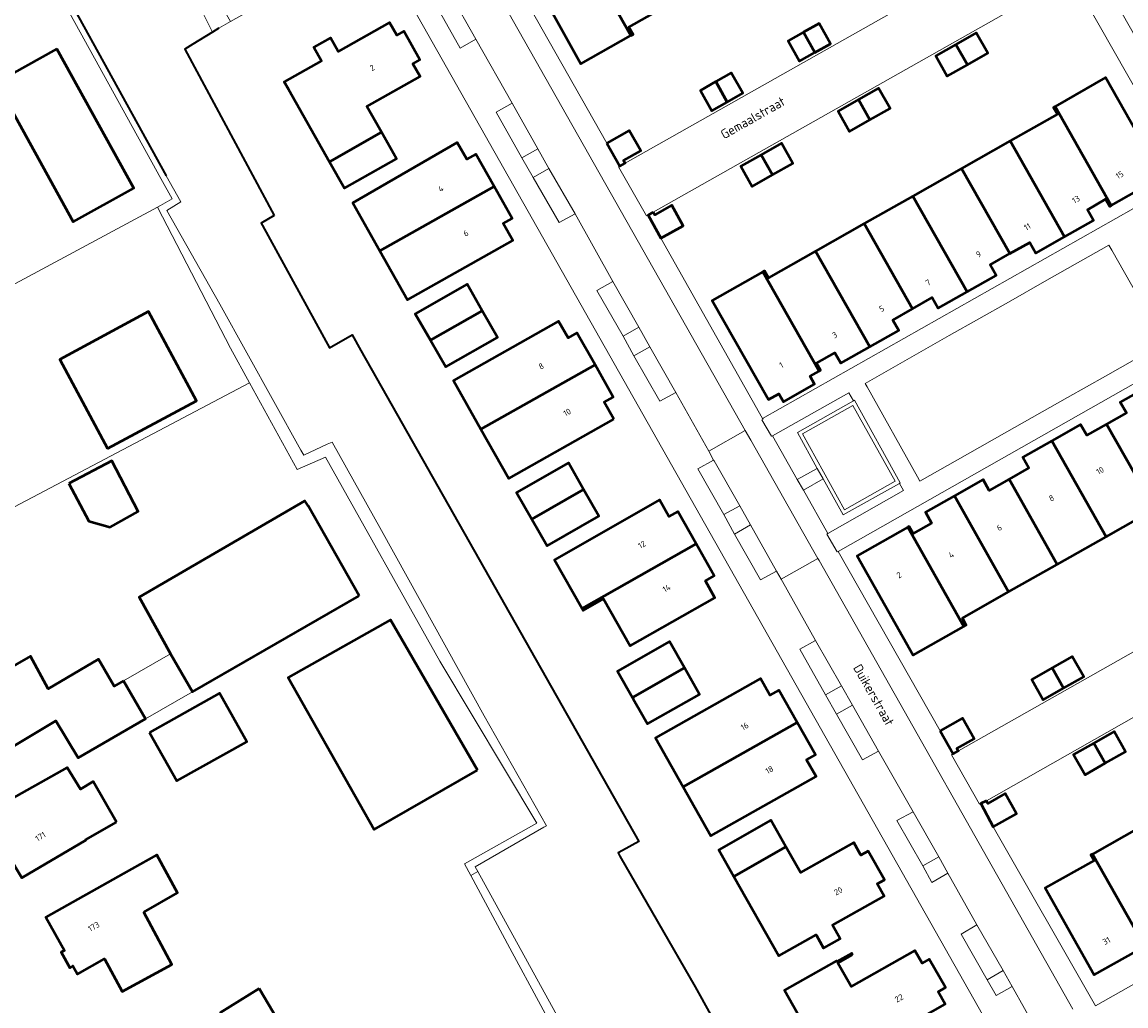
# Model space of a CAD drawing. Header units: metres. Extents: x 113441 to 115918, y 474822 to 477887.
# Tile 85 of 145: x 114544 to 114663, y 476244 to 476349. Entities that reach past the tile are written whole.
import ezdxf
from ezdxf.enums import TextEntityAlignment as Align

# ---------------------------------------------------------------- set-up
doc = ezdxf.new("R2010")
doc.units = ezdxf.units.M
for name, color, linetype, lineweight in [('B-WE-GK-BESCHOEIING-G', 252, 'GK-BESCHOEIING', 35), ('B-WE-GR-GROENVOORZIENING-GV', 252, 'Continuous', 18), ('B-WE-OG-BEBOUWING-GV', 7, 'Continuous', 50), ('B-WE-OG-BEBOUWING-T18', 7, 'Continuous', 50), ('B-WE-OG-BEBOUWING_OVERBOUWING-GV', 7, 'Continuous', 50), ('B-WE-OG-TERREIN_ERF-GV', 252, 'Continuous', 18), ('B-WE-OG-TOPOGRAFIE-T18', 7, 'Continuous', 18), ('B-WE-OG-WATER-GV', 252, 'Continuous', 18), ('B-WE-OG-WATER_SLOOT-GV', 252, 'Continuous', 18), ('B-WE-VH-VERHARDING_OPEN-GV', 252, 'Continuous', 18)]:
    doc.layers.add(name, color=color, linetype=linetype, lineweight=lineweight)
doc.styles.add('NLCS-ISO-ANNOTATIEF-T18', font='NLCS-ISO.ttf', dxfattribs={"height": 1.8})
doc.linetypes.add('GK-BESCHOEIING', pattern='A,30,-5,[1,NLCS.SHX,S=1,R=0,X=0,Y=0],-5', length=40)

msp = doc.modelspace()

# ---------------------------------------------------------------- linework, layer by layer
at = {"layer": 'B-WE-GK-BESCHOEIING-G', "ltscale": 0.5, "flags": 128}
for points in [[(114545.081, 476365.329), (114546.127, 476363.451), (114543.635, 476362.065), (114559.73, 476332.797)], [(114565.36, 476348.616), (114564.684, 476348.201)], [(114564.684, 476348.201), (114562.572, 476346.902)], [(114562.572, 476346.902), (114561.718, 476346.377), (114571.29, 476328.543)], [(114571.29, 476328.543), (114569.897, 476327.73), (114570.044, 476327.462)], [(114570.044, 476327.462), (114577.231, 476314.358), (114579.658, 476315.745), (114580.595, 476314.089)], [(114580.595, 476314.089), (114610.388, 476261.446), (114608.647, 476260.501)], [(114608.647, 476260.501), (114608.154, 476260.233), (114608.355, 476259.884)], [(114608.355, 476259.884), (114616.413, 476245.896), (114631.763, 476218.225), (114634.856, 476212.649), (114631.064, 476210.463)]]:
    msp.add_lwpolyline(points, dxfattribs=at)
at = {"layer": 'B-WE-GR-GROENVOORZIENING-GV'}
for points in [[(114562.259, 476356.966), (114563.21, 476355.21), (114563.448, 476354.14), (114562.762, 476353.293), (114562.31, 476353.005), (114564.684, 476348.201), (114565.36, 476348.616), (114566.61, 476349.32), (114565.337, 476351.585), (114563.783, 476354.349), (114563.618, 476355.244), (114563.052, 476356.168)], [(114599.565, 476335.7), (114597.853, 476334.726), (114599.051, 476332.633), (114600.729, 476333.596)], [(114660.386, 476311.33), (114666.692, 476314.904), (114666.496, 476315.249), (114661.068, 476324.837), (114660.762, 476325.378), (114654.108, 476321.602), (114649.982, 476319.26), (114643.652, 476315.668), (114639.645, 476313.393), (114634.64, 476310.553), (114634.843, 476310.19), (114640.232, 476300.522), (114640.492, 476300.056), (114645.618, 476302.961), (114649.827, 476305.346), (114656.339, 476309.037)], [(114610.388, 476316.576), (114608.705, 476315.625), (114609.859, 476313.509), (114611.576, 476314.46)], [(114627.37, 476305.301), (114633.399, 476308.688), (114632.894, 476309.538), (114624.703, 476304.932), (114627.355, 476300.244), (114629.502, 476301.435)], [(114630.126, 476300.307), (114628.017, 476299.107), (114630.632, 476294.457), (114638.747, 476299.064), (114638.311, 476299.84), (114632.272, 476296.452)], [(114621.207, 476297.419), (114619.487, 476296.491), (114620.644, 476294.4), (114622.347, 476295.387)], [(114632.092, 476278.14), (114630.402, 476277.188), (114631.562, 476275.095), (114633.276, 476276.08)], [(114642.527, 476259.799), (114640.815, 476258.841), (114641.78, 476257.062), (114643.499, 476258.057)], [(114649.426, 476247.616), (114647.704, 476246.642), (114648.667, 476244.934), (114650.383, 476245.912)]]:
    msp.add_lwpolyline(points, close=True, dxfattribs=at)
at = {"layer": 'B-WE-OG-BEBOUWING-GV'}
for points in [[(114609.405, 476359.075), (114604.895, 476356.544), (114604.462, 476357.334), (114604.236, 476357.204), (114609.544, 476347.824), (114609.764, 476347.948), (114609.317, 476348.738), (114613.814, 476351.282)], [(114604.236, 476357.204), (114598.994, 476354.173), (114604.184, 476344.805), (114609.544, 476347.824)], [(114577.235, 476334.308), (114582.806, 476337.458), (114581.241, 476340.226), (114586.935, 476343.444), (114586.162, 476344.811), (114586.928, 476345.244), (114585.201, 476348.3), (114584.435, 476347.867), (114583.665, 476349.228), (114578.153, 476346.114), (114577.327, 476347.576), (114575.542, 476346.568), (114576.369, 476345.105), (114572.39, 476342.856), (114572.833, 476342.075)], [(114628.04, 476348.199), (114629.257, 476346.015), (114630.924, 476346.956), (114629.695, 476349.134)], [(114628.04, 476348.199), (114626.385, 476347.265), (114627.614, 476345.088), (114629.257, 476346.015)], [(114644.373, 476346.882), (114645.604, 476344.706), (114647.78, 476345.937), (114646.549, 476348.113)], [(114548.02, 476346.389), (114541.506, 476342.785), (114549.762, 476327.853), (114556.28, 476331.457)], [(114644.373, 476346.882), (114642.197, 476345.651), (114643.428, 476343.475), (114645.604, 476344.706)], [(114618.636, 476342.889), (114619.853, 476340.705), (114621.52, 476341.646), (114620.291, 476343.823)], [(114618.636, 476342.889), (114616.982, 476341.955), (114618.211, 476339.778), (114619.853, 476340.705)], [(114654.999, 476340.227), (114661.014, 476329.609), (114666.441, 476332.68), (114660.407, 476343.327)], [(114633.909, 476340.961), (114635.141, 476338.785), (114637.316, 476340.016), (114636.085, 476342.192)], [(114633.909, 476340.961), (114631.734, 476339.73), (114632.965, 476337.554), (114635.141, 476338.785)], [(114654.999, 476340.227), (114654.831, 476340.131), (114655.242, 476339.407), (114650.189, 476336.544), (114656.011, 476326.269), (114659.101, 476328.014), (114658.448, 476329.167), (114660.412, 476330.28), (114660.846, 476329.514), (114661.014, 476329.609)], [(114582.806, 476337.458), (114577.235, 476334.308), (114578.844, 476331.461), (114584.416, 476334.611)], [(114606.968, 476336.294), (114608.351, 476333.839), (114608.906, 476334.156), (114608.747, 476334.434), (114610.598, 476335.479), (114609.34, 476337.639)], [(114594.869, 476331.667), (114592.923, 476335.11), (114591.965, 476334.569), (114590.925, 476336.369), (114579.728, 476329.904), (114582.645, 476324.749)], [(114623.488, 476335.064), (114624.719, 476332.888), (114626.895, 476334.119), (114625.663, 476336.295)], [(114650.189, 476336.544), (114644.976, 476333.59), (114650.147, 476324.463), (114652.273, 476325.668), (114652.921, 476324.524), (114656.011, 476326.269)], [(114623.488, 476335.064), (114621.312, 476333.833), (114622.543, 476331.657), (114624.719, 476332.888)], [(114644.976, 476333.59), (114639.756, 476330.633), (114645.573, 476320.365), (114648.668, 476322.118), (114648.022, 476323.259), (114650.147, 476324.463)], [(114594.869, 476331.667), (114582.645, 476324.749), (114585.608, 476319.515), (114596.874, 476325.875), (114595.86, 476327.681), (114596.814, 476328.225)], [(114611.933, 476328.893), (114611.367, 476328.587), (114612.735, 476326.123), (114615.131, 476327.453), (114613.913, 476329.646), (114612.085, 476328.612)], [(114639.756, 476330.633), (114634.535, 476327.675), (114639.715, 476318.533), (114641.832, 476319.751), (114642.478, 476318.612), (114645.573, 476320.365)], [(114634.535, 476327.675), (114629.323, 476324.722), (114635.136, 476314.461), (114638.232, 476316.208), (114637.603, 476317.317), (114639.715, 476318.533)], [(114629.323, 476324.722), (114624.268, 476321.858), (114623.85, 476322.598), (114623.683, 476322.504), (114629.708, 476311.87), (114629.854, 476311.952), (114629.423, 476312.719), (114631.402, 476313.84), (114632.041, 476312.714), (114635.136, 476314.461)], [(114623.683, 476322.504), (114618.26, 476319.437), (114624.269, 476308.813), (114625.386, 476309.441), (114625.876, 476308.57), (114629.221, 476310.457), (114628.734, 476311.323), (114629.708, 476311.87)], [(114593.602, 476318.327), (114591.978, 476321.17), (114586.429, 476318.021), (114588.057, 476315.17)], [(114553.45, 476303.59), (114562.99, 476308.67), (114557.83, 476318.24), (114548.34, 476313.1)], [(114593.602, 476318.327), (114588.057, 476315.17), (114589.686, 476312.32), (114595.226, 476315.484)], [(114605.698, 476312.524), (114603.753, 476315.97), (114602.795, 476315.43), (114601.772, 476317.232), (114590.512, 476310.872), (114593.462, 476305.634)], [(114607.709, 476306.735), (114606.685, 476308.537), (114607.643, 476309.077), (114605.698, 476312.524), (114593.462, 476305.634), (114596.438, 476300.349)], [(114665.065, 476310.295), (114661.979, 476308.551), (114662.632, 476307.397), (114660.508, 476306.195), (114665.671, 476297.068), (114670.881, 476300.015)], [(114660.508, 476306.195), (114658.382, 476304.992), (114657.73, 476306.143), (114654.634, 476304.392), (114660.449, 476294.113), (114665.671, 476297.068)], [(114654.634, 476304.392), (114651.538, 476302.641), (114652.19, 476301.487), (114650.064, 476300.284), (114655.227, 476291.159), (114660.449, 476294.113)], [(114604.469, 476299.174), (114602.837, 476302.031), (114597.289, 476298.86), (114598.921, 476296.003)], [(114650.064, 476300.284), (114647.943, 476299.084), (114647.292, 476300.235), (114644.196, 476298.485), (114650.01, 476288.207), (114655.227, 476291.159)], [(114604.469, 476299.174), (114598.921, 476296.003), (114600.553, 476293.146), (114606.101, 476296.316)], [(114580.4, 476287.79), (114574.946, 476297.421), (114574.58, 476297.98), (114556.83, 476287.63), (114560.18, 476281.58), (114562.541, 476277.487)], [(114616.515, 476293.374), (114614.561, 476296.816), (114613.611, 476296.276), (114612.584, 476298.074), (114601.338, 476291.648), (114604.297, 476286.437)], [(114644.196, 476298.485), (114641.1, 476296.735), (114641.753, 476295.58), (114639.779, 476294.463), (114639.356, 476295.212), (114639.203, 476295.125), (114645.213, 476284.503), (114645.456, 476284.64), (114645.053, 476285.403), (114650.01, 476288.207)], [(114639.203, 476295.125), (114633.772, 476292.063), (114639.782, 476281.432), (114645.213, 476284.503)], [(114616.515, 476293.374), (114604.297, 476286.437), (114604.424, 476286.213), (114606.606, 476287.453), (114609.46, 476282.426), (114618.539, 476287.581), (114617.512, 476289.39), (114618.469, 476289.933)], [(114593.079, 476269.109), (114583.78, 476285.226), (114572.815, 476279.028), (114582.026, 476262.733)], [(114615.27, 476280.056), (114613.653, 476282.893), (114608.094, 476279.722), (114609.711, 476276.885)], [(114555.174, 476278.672), (114554.164, 476278.085), (114552.47, 476280.99), (114547.1, 476277.8), (114545.203, 476281.316), (114534.213, 476275.04), (114538.572, 476267.705), (114543.153, 476270.522), (114542.722, 476271.264), (114547.911, 476274.39), (114550.309, 476270.43), (114557.527, 476274.594)], [(114654.662, 476280.06), (114655.893, 476277.884), (114658.069, 476279.115), (114656.838, 476281.291)], [(114615.27, 476280.056), (114609.711, 476276.885), (114609.79, 476276.747), (114610.757, 476275.051), (114611.328, 476274.049), (114616.888, 476277.219)], [(114654.662, 476280.06), (114652.486, 476278.828), (114653.717, 476276.652), (114655.893, 476277.884)], [(114627.354, 476274.217), (114625.394, 476277.674), (114624.439, 476277.131), (114623.419, 476278.933), (114612.154, 476272.559), (114615.131, 476267.3)], [(114557.951, 476273.141), (114560.887, 476267.959), (114568.391, 476272.138), (114565.435, 476277.351)], [(114627.354, 476274.217), (114615.131, 476267.3), (114618.098, 476262.056), (114629.371, 476268.414), (114628.355, 476270.222), (114629.313, 476270.76)], [(114642.665, 476273.325), (114644.066, 476270.841), (114644.635, 476271.157), (114644.479, 476271.437), (114646.32, 476272.47), (114645.073, 476274.682)], [(114659.142, 476272.011), (114660.373, 476269.835), (114662.549, 476271.066), (114661.318, 476273.242)], [(114659.142, 476272.011), (114656.966, 476270.78), (114658.198, 476268.604), (114660.373, 476269.835)], [(114554.411, 476263.541), (114551.919, 476267.9), (114550.534, 476267.051), (114549.105, 476269.382), (114541.89, 476265.333), (114543.257, 476262.968), (114541.577, 476261.997), (114544.261, 476257.563), (114551.127, 476261.594), (114551.098, 476261.636)], [(114647.639, 476265.831), (114647.044, 476265.532), (114648.35, 476263.04), (114650.841, 476264.426), (114649.637, 476266.59), (114647.783, 476265.545)], [(114626.154, 476260.882), (114624.543, 476263.728), (114618.945, 476260.559), (114620.556, 476257.713)], [(114664.212, 476263.065), (114658.989, 476260.111), (114664.599, 476250.192), (114664.759, 476250.282), (114664.344, 476251.024), (114666.318, 476252.142), (114666.943, 476251.039), (114670.028, 476252.781)], [(114626.154, 476260.882), (114620.556, 476257.713), (114625.403, 476249.216), (114629.372, 476251.462), (114630.185, 476250.025), (114631.969, 476251.035), (114631.156, 476252.471), (114636.666, 476255.588), (114635.931, 476256.927), (114636.696, 476257.361), (114634.957, 476260.422), (114634.183, 476259.982), (114633.407, 476261.347), (114627.72, 476258.115)], [(114557.326, 476253.88), (114560.95, 476255.96), (114558.724, 476260.032), (114555.161, 476258.025), (114546.83, 476253.332), (114548.82, 476249.777), (114548.471, 476249.581), (114549.399, 476247.923), (114549.747, 476248.119), (114550.236, 476247.246), (114553.138, 476248.88), (114555.01, 476245.387), (114560.326, 476248.283)], [(114658.989, 476260.111), (114658.839, 476260.026), (114659.173, 476259.434), (114653.918, 476256.476), (114659.166, 476247.154), (114664.599, 476250.192)], [(114633.293, 476249.305), (114633.194, 476249.479), (114631.619, 476248.588), (114631.565, 476248.683), (114625.995, 476245.532), (114630.831, 476236.985), (114634.608, 476239.144), (114635.046, 476238.369), (114638.109, 476240.103), (114637.671, 476240.877), (114643.224, 476244.019), (114642.47, 476245.352), (114643.248, 476245.794), (114641.509, 476248.854), (114640.735, 476248.417), (114639.968, 476249.773), (114633.136, 476245.907), (114631.718, 476248.414)], [(114569.683, 476245.715), (114565.554, 476243.134), (114565.668, 476242.947), (114562.866, 476241.207), (114562.716, 476241.445), (114555.493, 476237.269), (114558, 476232.846), (114566.016, 476237.343), (114567.435, 476235.014), (114573.721, 476238.874)]]:
    msp.add_lwpolyline(points, close=True, dxfattribs=at)
at = {"layer": 'B-WE-OG-BEBOUWING_OVERBOUWING-GV'}
msp.add_lwpolyline([(114549.315, 476299.84), (114551.439, 476295.802), (114553.723, 476295.138), (114556.746, 476296.806), (114553.908, 476302.262)], close=True, dxfattribs=at)
at = {"layer": 'B-WE-OG-TERREIN_ERF-GV'}
for points in [[(114684.301, 476376.732), (114684.708, 476376.955), (114685.532, 476377.406), (114681.002, 476384.128), (114672.568, 476398.543), (114672.272, 476399.049), (114671.762, 476398.669), (114595.955, 476355.724), (114606.968, 476336.294), (114609.34, 476337.639), (114610.598, 476335.479), (114608.747, 476334.434), (114608.906, 476334.156)], [(114582.077, 476358.038), (114566.61, 476349.32), (114565.36, 476348.616), (114564.684, 476348.201), (114562.572, 476346.902), (114561.718, 476346.377), (114571.29, 476328.543), (114569.897, 476327.73), (114570.044, 476327.462), (114577.231, 476314.358), (114579.658, 476315.745), (114580.595, 476314.089), (114610.388, 476261.446), (114608.647, 476260.501), (114608.154, 476260.233), (114608.355, 476259.884), (114616.413, 476245.896), (114631.763, 476218.225), (114633.877, 476219.393), (114639.443, 476222.552), (114639.379, 476222.666), (114653.966, 476230.99)], [(114658.109, 476351.799), (114655.729, 476350.437), (114654.483, 476352.613), (114656.308, 476353.636), (114656.151, 476353.914), (114611.933, 476328.893), (114612.085, 476328.612), (114613.913, 476329.646), (114615.131, 476327.453), (114612.735, 476326.123), (114623.654, 476306.803), (114669.082, 476332.51)], [(114577.235, 476334.308), (114572.833, 476342.075), (114572.39, 476342.856), (114576.369, 476345.105), (114575.542, 476346.568), (114577.327, 476347.576), (114578.153, 476346.114), (114583.665, 476349.228), (114584.435, 476347.867), (114585.201, 476348.3), (114586.928, 476345.244), (114586.162, 476344.811), (114586.935, 476343.444), (114581.241, 476340.226), (114582.806, 476337.458), (114584.416, 476334.611), (114578.844, 476331.461)], [(114630.924, 476346.956), (114629.257, 476346.015), (114627.614, 476345.088), (114626.385, 476347.265), (114628.04, 476348.199), (114629.695, 476349.134)], [(114642.197, 476345.651), (114644.373, 476346.882), (114646.549, 476348.113), (114647.78, 476345.937), (114645.604, 476344.706), (114643.428, 476343.475)], [(114548.02, 476346.389), (114556.28, 476331.457), (114549.762, 476327.853), (114541.506, 476342.785)], [(114621.52, 476341.646), (114619.853, 476340.705), (114618.211, 476339.778), (114616.982, 476341.955), (114618.636, 476342.889), (114620.291, 476343.823)], [(114644.976, 476333.59), (114650.189, 476336.544), (114655.242, 476339.407), (114654.831, 476340.131), (114654.999, 476340.227), (114660.407, 476343.327), (114666.441, 476332.68), (114661.014, 476329.609), (114660.846, 476329.514), (114660.412, 476330.28), (114658.448, 476329.167), (114659.101, 476328.014), (114656.011, 476326.269), (114652.921, 476324.524), (114652.273, 476325.668), (114650.147, 476324.463), (114648.022, 476323.259), (114648.668, 476322.118), (114645.573, 476320.365), (114642.478, 476318.612), (114641.832, 476319.751), (114639.715, 476318.533), (114637.603, 476317.317), (114638.232, 476316.208), (114635.136, 476314.461), (114632.041, 476312.714), (114631.402, 476313.84), (114629.423, 476312.719), (114629.854, 476311.952), (114629.708, 476311.87), (114628.734, 476311.323), (114629.221, 476310.457), (114625.876, 476308.57), (114625.386, 476309.441), (114624.269, 476308.813), (114618.26, 476319.437), (114623.683, 476322.504), (114623.85, 476322.598), (114624.268, 476321.858), (114629.323, 476324.722), (114634.535, 476327.675), (114639.756, 476330.633)], [(114632.965, 476337.554), (114631.734, 476339.73), (114633.909, 476340.961), (114636.085, 476342.192), (114637.316, 476340.016), (114635.141, 476338.785)], [(114594.869, 476331.667), (114596.814, 476328.225), (114595.86, 476327.681), (114596.874, 476325.875), (114585.608, 476319.515), (114582.645, 476324.749), (114579.728, 476329.904), (114590.925, 476336.369), (114591.965, 476334.569), (114592.923, 476335.11)], [(114626.895, 476334.119), (114624.719, 476332.888), (114622.543, 476331.657), (114621.312, 476333.833), (114623.488, 476335.064), (114625.663, 476336.295)], [(114593.602, 476318.327), (114595.226, 476315.484), (114589.686, 476312.32), (114588.057, 476315.17), (114586.429, 476318.021), (114591.978, 476321.17)], [(114553.45, 476303.59), (114548.34, 476313.1), (114557.83, 476318.24), (114562.99, 476308.67)], [(114688.887, 476296.232), (114688.72, 476296.505), (114686.897, 476295.464), (114685.666, 476297.618), (114688.052, 476298.98), (114677.15, 476318.304), (114631.747, 476292.547), (114642.665, 476273.325), (114645.073, 476274.682), (114646.32, 476272.47), (114644.479, 476271.437), (114644.635, 476271.157)], [(114605.698, 476312.524), (114607.643, 476309.077), (114606.685, 476308.537), (114607.709, 476306.735), (114596.438, 476300.349), (114593.462, 476305.634), (114590.512, 476310.872), (114601.772, 476317.232), (114602.795, 476315.43), (114603.753, 476315.97)], [(114725.986, 476310.068), (114725.315, 476309.709), (114723.98, 476308.994), (114723.012, 476308.476), (114724.345, 476306.095), (114721.938, 476304.739), (114720.694, 476306.946), (114722.526, 476307.979), (114722.382, 476308.264), (114647.639, 476265.831), (114647.783, 476265.545), (114649.637, 476266.59), (114650.841, 476264.426), (114648.35, 476263.04), (114659.31, 476243.854), (114736.18, 476287.362), (114736.419, 476287.498), (114736.612, 476287.155), (114737.54, 476287.685), (114738.34, 476288.143)], [(114598.921, 476296.003), (114597.289, 476298.86), (114602.837, 476302.031), (114604.469, 476299.174), (114606.101, 476296.316), (114600.553, 476293.146)], [(114557.527, 476274.594), (114550.309, 476270.43), (114547.911, 476274.39), (114542.722, 476271.264), (114543.153, 476270.522), (114538.572, 476267.705), (114534.213, 476275.04), (114545.203, 476281.316), (114547.1, 476277.8), (114552.47, 476280.99), (114554.164, 476278.085), (114555.174, 476278.672), (114560.18, 476281.58), (114556.83, 476287.63), (114574.58, 476297.98), (114574.946, 476297.421), (114580.4, 476287.79), (114562.541, 476277.487)], [(114604.297, 476286.437), (114601.338, 476291.648), (114612.584, 476298.074), (114613.611, 476296.276), (114614.561, 476296.816), (114616.515, 476293.374), (114618.469, 476289.933), (114617.512, 476289.39), (114618.539, 476287.581), (114609.46, 476282.426), (114606.606, 476287.453), (114604.424, 476286.213)], [(114572.815, 476279.028), (114583.78, 476285.226), (114593.079, 476269.109), (114582.026, 476262.733)], [(114615.27, 476280.056), (114616.888, 476277.219), (114611.328, 476274.049), (114610.757, 476275.051), (114609.79, 476276.747), (114609.711, 476276.885), (114608.094, 476279.722), (114613.653, 476282.893)], [(114560.18, 476281.58), (114555.174, 476278.672), (114557.527, 476274.594), (114562.541, 476277.487)], [(114654.662, 476280.06), (114656.838, 476281.291), (114658.069, 476279.115), (114655.893, 476277.884), (114653.717, 476276.652), (114652.486, 476278.828)], [(114627.354, 476274.217), (114629.313, 476270.76), (114628.355, 476270.222), (114629.371, 476268.414), (114618.098, 476262.056), (114615.131, 476267.3), (114612.154, 476272.559), (114623.419, 476278.933), (114624.439, 476277.131), (114625.394, 476277.674)], [(114560.887, 476267.959), (114557.951, 476273.141), (114565.435, 476277.351), (114568.391, 476272.138)], [(114662.549, 476271.066), (114660.373, 476269.835), (114658.198, 476268.604), (114656.966, 476270.78), (114659.142, 476272.011), (114661.318, 476273.242)], [(114550.534, 476267.051), (114551.919, 476267.9), (114554.411, 476263.541), (114551.098, 476261.636), (114551.127, 476261.594), (114544.261, 476257.563), (114541.577, 476261.997), (114543.257, 476262.968), (114541.89, 476265.333), (114549.105, 476269.382)], [(114620.556, 476257.713), (114618.945, 476260.559), (114624.543, 476263.728), (114626.154, 476260.882), (114627.72, 476258.115), (114633.407, 476261.347), (114634.183, 476259.982), (114634.957, 476260.422), (114636.696, 476257.361), (114635.931, 476256.927), (114636.666, 476255.588), (114631.156, 476252.471), (114631.969, 476251.035), (114630.185, 476250.025), (114629.372, 476251.462), (114625.403, 476249.216)], [(114555.161, 476258.025), (114558.724, 476260.032), (114560.95, 476255.96), (114557.326, 476253.88), (114560.326, 476248.283), (114555.01, 476245.387), (114553.138, 476248.88), (114550.236, 476247.246), (114549.747, 476248.119), (114549.399, 476247.923), (114548.471, 476249.581), (114548.82, 476249.777), (114546.83, 476253.332)], [(114633.293, 476249.305), (114631.718, 476248.414), (114633.136, 476245.907), (114639.968, 476249.773), (114640.735, 476248.417), (114641.509, 476248.854), (114643.248, 476245.794), (114642.47, 476245.352), (114643.224, 476244.019), (114637.671, 476240.877), (114638.109, 476240.103), (114635.046, 476238.369), (114634.608, 476239.144), (114630.831, 476236.985), (114625.995, 476245.532), (114631.565, 476248.683), (114631.619, 476248.588), (114633.194, 476249.479)], [(114569.683, 476245.715), (114573.721, 476238.874), (114567.435, 476235.014), (114566.016, 476237.343), (114558, 476232.846), (114555.493, 476237.269), (114562.716, 476241.445), (114562.866, 476241.207), (114565.668, 476242.947), (114565.554, 476243.134)]]:
    msp.add_lwpolyline(points, close=True, dxfattribs=at)
for points in [[(114508.351, 476303.868), (114509.36, 476302.087), (114516.719, 476306.417), (114526.399, 476312.045), (114558.815, 476329.427), (114559.138, 476329.612), (114560.373, 476330.322), (114559.174, 476332.498), (114542.834, 476362.153), (114545.279, 476363.759), (114534.276, 476383.696), (114533.626, 476384.874), (114533.542, 476385.026), (114533.525, 476385.079), (114532.431, 476387.308), (114520.405, 476380.571), (114520.817, 476379.507), (114478.618, 476356.395)], [(114613.814, 476351.282), (114609.317, 476348.738), (114609.764, 476347.948), (114609.544, 476347.824), (114604.184, 476344.805), (114598.994, 476354.173)], [(114519.358, 476284.446), (114536.894, 476293.634), (114541.474, 476296.299), (114568.679, 476310.621), (114566.638, 476314.337), (114558.815, 476329.427), (114526.399, 476312.045), (114529.099, 476307.011), (114519.418, 476301.382), (114516.719, 476306.417), (114509.36, 476302.087)], [(114560.605, 476211.478), (114560.611, 476211.467), (114609.826, 476239.521), (114609.266, 476240.466), (114603.187, 476237.751), (114596.559, 476250.006), (114592.392, 476257.816), (114591.719, 476259.078), (114599.442, 476263.419), (114589.074, 476280.778), (114576.819, 476302.658), (114573.78, 476301.335), (114568.679, 476310.621), (114541.474, 476296.299), (114542.983, 476293.707), (114538.403, 476291.041), (114536.894, 476293.634), (114519.358, 476284.446)], [(114665.671, 476297.068), (114660.449, 476294.113), (114655.227, 476291.159), (114650.01, 476288.207), (114645.053, 476285.403), (114645.456, 476284.64), (114645.213, 476284.503), (114639.782, 476281.432), (114633.772, 476292.063), (114639.203, 476295.125), (114639.356, 476295.212), (114639.779, 476294.463), (114641.753, 476295.58), (114641.1, 476296.735), (114644.196, 476298.485), (114647.292, 476300.235), (114647.943, 476299.084), (114650.064, 476300.284), (114652.19, 476301.487), (114651.538, 476302.641), (114654.634, 476304.392), (114657.73, 476306.143), (114658.382, 476304.992), (114660.508, 476306.195), (114662.632, 476307.397), (114661.979, 476308.551), (114665.065, 476310.295)], [(114664.599, 476250.192), (114659.166, 476247.154), (114653.918, 476256.476), (114659.173, 476259.434), (114658.839, 476260.026), (114658.989, 476260.111), (114664.212, 476263.065)]]:
    msp.add_lwpolyline(points, dxfattribs=at)
at = {"layer": 'B-WE-OG-WATER-GV'}
for points in [[(114538.166, 476377.676), (114545.081, 476365.329), (114546.127, 476363.451), (114543.635, 476362.065), (114559.73, 476332.797), (114561.315, 476330.012), (114559.789, 476329.095), (114565.469, 476319.051), (114574.157, 476303.412), (114574.471, 476302.847), (114576.984, 476304.023), (114577.511, 476304.27), (114582.795, 476294.782), (114593.819, 476274.908), (114600.478, 476263.132), (114600.212, 476262.979), (114592.857, 476258.755), (114593.14, 476258.239), (114603.773, 476238.881)], [(114631.763, 476218.225), (114616.413, 476245.896), (114608.355, 476259.884), (114608.154, 476260.233), (114608.647, 476260.501), (114610.388, 476261.446), (114580.595, 476314.089), (114579.658, 476315.745), (114577.231, 476314.358), (114570.044, 476327.462), (114569.897, 476327.73), (114571.29, 476328.543), (114561.718, 476346.377), (114562.572, 476346.902), (114564.684, 476348.201), (114562.31, 476353.005)]]:
    msp.add_lwpolyline(points, dxfattribs=at)
at = {"layer": 'B-WE-OG-WATER_SLOOT-GV'}
msp.add_lwpolyline([(114542.834, 476362.153), (114559.174, 476332.498), (114560.373, 476330.322), (114559.138, 476329.612), (114558.815, 476329.427), (114566.638, 476314.337), (114568.679, 476310.621), (114573.78, 476301.335), (114576.819, 476302.658), (114589.074, 476280.778), (114599.442, 476263.419), (114591.719, 476259.078), (114592.392, 476257.816), (114593.14, 476258.239), (114592.857, 476258.755), (114600.212, 476262.979), (114600.478, 476263.132), (114593.819, 476274.908), (114582.795, 476294.782), (114577.511, 476304.27), (114576.984, 476304.023), (114574.471, 476302.847), (114574.157, 476303.412), (114565.469, 476319.051), (114559.789, 476329.095), (114561.315, 476330.012), (114559.73, 476332.797), (114543.635, 476362.065)], dxfattribs=at)
msp.add_lwpolyline([(114593.14, 476258.239), (114592.392, 476257.816), (114596.559, 476250.006), (114603.187, 476237.751), (114609.266, 476240.466), (114609.826, 476239.521), (114612.721, 476234.635), (114623.713, 476215.591), (114620.124, 476213.613), (114619.639, 476212.958), (114619.457, 476212.098), (114617.643, 476211.064), (114619.253, 476208.24), (114620.207, 476206.567), (114620.025, 476208.499), (114620.204, 476210.133), (114620.729, 476211.962), (114621.588, 476213.313), (114624.441, 476214.94), (114609.426, 476242.022), (114603.773, 476238.881)], close=True, dxfattribs=at)
at = {"layer": 'B-WE-VH-VERHARDING_OPEN-GV'}
for points in [[(114658.579, 476401.209), (114658.404, 476401.11), (114620.75, 476379.785), (114617.364, 476377.867), (114614.756, 476376.39), (114614.183, 476376.066), (114611.928, 476374.788), (114585.819, 476360.002), (114589.215, 476354.061), (114590.16, 476352.337), (114592.934, 476347.431), (114596.81, 476340.598), (114599.565, 476335.7), (114600.729, 476333.596), (114603.565, 476328.721), (114607.595, 476321.483), (114610.388, 476316.576), (114611.576, 476314.46), (114614.344, 476309.577), (114617.887, 476303.287), (114621.797, 476305.499), (114594.071, 476354.463)], [(114582.077, 476358.038), (114653.966, 476230.99)], [(114736.18, 476287.362), (114659.31, 476243.854), (114648.35, 476263.04), (114647.044, 476265.532), (114646.904, 476265.461), (114643.906, 476270.752), (114644.066, 476270.841), (114642.665, 476273.325), (114631.747, 476292.547), (114631.652, 476292.493), (114630.536, 476294.403), (114630.632, 476294.457), (114628.017, 476299.107), (114627.355, 476300.244), (114624.703, 476304.932), (114624.598, 476304.882), (114623.574, 476306.662), (114623.696, 476306.728), (114623.654, 476306.803), (114612.735, 476326.123), (114611.367, 476328.587), (114611.192, 476328.519), (114608.204, 476333.754), (114608.351, 476333.839), (114606.968, 476336.294), (114595.955, 476355.724)], [(114668.982, 476338.232), (114661.59, 476351.25), (114659.134, 476355.598), (114656.715, 476354.234), (114658.109, 476351.799), (114669.082, 476332.51)], [(114594.071, 476354.463), (114621.797, 476305.499), (114622.378, 476304.48), (114629.002, 476292.771), (114629.56, 476291.799), (114629.694, 476291.56), (114656.896, 476243.496)], [(114653.037, 476241.206), (114650.383, 476245.912), (114648.667, 476244.934), (114647.704, 476246.642), (114644.936, 476251.533), (114646.622, 476252.511), (114643.499, 476258.057), (114641.78, 476257.062), (114640.815, 476258.841), (114638.042, 476263.699), (114639.766, 476264.651), (114636.07, 476271.123), (114634.358, 476270.222), (114631.562, 476275.095), (114630.402, 476277.188), (114627.643, 476282.072), (114629.324, 476283.009), (114625.785, 476289.322), (114625.645, 476289.572), (114625.149, 476290.44), (114623.434, 476289.485), (114620.644, 476294.4), (114619.487, 476296.491), (114616.701, 476301.393), (114618.401, 476302.331), (114617.887, 476303.287), (114614.344, 476309.577), (114612.625, 476308.644), (114609.859, 476313.509), (114608.705, 476315.625), (114605.896, 476320.505), (114607.595, 476321.483), (114603.565, 476328.721), (114601.831, 476327.791), (114599.051, 476332.633), (114597.853, 476334.726), (114595.097, 476339.609), (114596.81, 476340.598), (114592.934, 476347.431), (114591.223, 476346.491), (114588.48, 476351.386)], [(114656.896, 476243.496), (114629.694, 476291.56), (114629.56, 476291.799), (114625.645, 476289.572), (114625.785, 476289.322), (114629.324, 476283.009), (114632.092, 476278.14), (114633.276, 476276.08), (114636.07, 476271.123), (114639.766, 476264.651), (114642.527, 476259.799), (114643.499, 476258.057), (114646.622, 476252.511), (114649.426, 476247.616), (114650.383, 476245.912), (114653.037, 476241.206)]]:
    msp.add_lwpolyline(points, dxfattribs=at)
for points in [[(114668.865, 476361.135), (114678.075, 476366.357), (114683.631, 476369.505), (114687.325, 476371.597), (114685.962, 476373.912), (114684.582, 476373.153), (114683.597, 476374.948), (114684.92, 476375.681), (114684.301, 476376.732), (114608.906, 476334.156), (114608.351, 476333.839), (114608.204, 476333.754), (114611.192, 476328.519), (114611.367, 476328.587), (114611.933, 476328.893), (114656.151, 476353.914), (114656.715, 476354.234), (114659.134, 476355.598), (114663.464, 476358.085)], [(114590.16, 476352.337), (114588.48, 476351.386), (114591.223, 476346.491), (114592.934, 476347.431)], [(114596.81, 476340.598), (114595.097, 476339.609), (114597.853, 476334.726), (114599.565, 476335.7)], [(114600.729, 476333.596), (114599.051, 476332.633), (114601.831, 476327.791), (114603.565, 476328.721)], [(114679.495, 476319.634), (114678.396, 476321.512), (114677.479, 476323.152), (114673.349, 476330.444), (114672.454, 476332.019), (114671.453, 476333.852), (114669.082, 476332.51), (114623.654, 476306.803), (114623.696, 476306.728), (114623.574, 476306.662), (114624.598, 476304.882), (114624.703, 476304.932), (114632.894, 476309.538), (114633.399, 476308.688), (114633.487, 476308.737), (114638.398, 476299.889), (114638.311, 476299.84), (114638.747, 476299.064), (114630.632, 476294.457), (114630.536, 476294.403), (114631.652, 476292.493), (114631.747, 476292.547), (114677.15, 476318.304)], [(114660.386, 476311.33), (114656.339, 476309.037), (114649.827, 476305.346), (114645.618, 476302.961), (114640.492, 476300.056), (114640.232, 476300.522), (114634.843, 476310.19), (114634.64, 476310.553), (114639.645, 476313.393), (114643.652, 476315.668), (114649.982, 476319.26), (114654.108, 476321.602), (114660.762, 476325.378), (114661.068, 476324.837), (114666.496, 476315.249), (114666.692, 476314.904)], [(114607.595, 476321.483), (114605.896, 476320.505), (114608.705, 476315.625), (114610.388, 476316.576)], [(114611.576, 476314.46), (114609.859, 476313.509), (114612.625, 476308.644), (114614.344, 476309.577)], [(114722.382, 476308.264), (114722.965, 476308.56), (114719.865, 476313.795), (114716.33, 476311.789), (114710.786, 476308.627), (114701.593, 476303.383), (114696.191, 476300.348), (114691.846, 476297.886), (114689.456, 476296.58), (114688.887, 476296.232), (114644.635, 476271.157), (114644.066, 476270.841), (114643.906, 476270.752), (114646.904, 476265.461), (114647.044, 476265.532), (114647.639, 476265.831)], [(114633.399, 476308.688), (114627.37, 476305.301), (114629.502, 476301.435), (114630.126, 476300.307), (114632.272, 476296.452), (114638.311, 476299.84), (114638.398, 476299.889), (114633.487, 476308.737)], [(114632.434, 476296.993), (114637.857, 476300.072), (114633.328, 476308.197), (114627.924, 476305.146)], [(114632.434, 476296.993), (114627.924, 476305.146), (114633.328, 476308.197), (114637.857, 476300.072)], [(114621.797, 476305.499), (114617.887, 476303.287), (114618.401, 476302.331), (114618.447, 476302.245), (114621.207, 476297.419), (114622.347, 476295.387), (114625.149, 476290.44), (114625.645, 476289.572), (114629.56, 476291.799), (114629.002, 476292.771), (114622.378, 476304.48)], [(114618.447, 476302.245), (114618.401, 476302.331), (114616.701, 476301.393), (114619.487, 476296.491), (114621.207, 476297.419)], [(114630.126, 476300.307), (114629.502, 476301.435), (114627.355, 476300.244), (114628.017, 476299.107)], [(114622.347, 476295.387), (114620.644, 476294.4), (114623.434, 476289.485), (114625.149, 476290.44)], [(114629.324, 476283.009), (114627.643, 476282.072), (114630.402, 476277.188), (114632.092, 476278.14)], [(114633.276, 476276.08), (114631.562, 476275.095), (114634.358, 476270.222), (114636.07, 476271.123)], [(114639.766, 476264.651), (114638.042, 476263.699), (114640.815, 476258.841), (114642.527, 476259.799)], [(114646.622, 476252.511), (114644.936, 476251.533), (114647.704, 476246.642), (114649.426, 476247.616)]]:
    msp.add_lwpolyline(points, close=True, dxfattribs=at)

# ---------------------------------------------------------------- texts
at = {"layer": 'B-WE-OG-BEBOUWING-T18', "style": 'NLCS-ISO-ANNOTATIEF-T18'}
for s, rotation, p in [('2', 29.5, (114581.811, 476344.379)), ('15', 29.3, (114661.908, 476332.894)), ('4', 30, (114589.167, 476331.417)), ('13', 29.3, (114657.235, 476330.267)), ('11', 29.3, (114652.02, 476327.336)), ('6', 29.3, (114591.852, 476326.649)), ('9', 29.3, (114646.789, 476324.396)), ('7', 29.3, (114641.383, 476321.357)), ('5', 29.3, (114636.411, 476318.563)), ('3', 29.3, (114631.372, 476315.73)), ('8', 29.6, (114599.922, 476312.388)), ('1', 29.3, (114625.652, 476312.515)), ('10', 29.6, (114602.702, 476307.45)), ('10', 29.5, (114659.814, 476301.206)), ('8', 29.5, (114654.606, 476298.258)), ('6', 29.5, (114649.007, 476295.09)), ('12', 29.7, (114610.722, 476293.269)), ('4', 29.5, (114643.862, 476292.177)), ('2', 29.4, (114638.271, 476290.008)), ('14', 29.6, (114613.36, 476288.602)), ('16', 29.5, (114621.722, 476273.81)), ('18', 29.3, (114624.378, 476269.133)), ('171', 31.2, (114546.262, 476261.982)), ('20', 29.6, (114631.76, 476256.15)), ('173', 29.2, (114551.973, 476252.333)), ('31', 29.5, (114660.501, 476250.807)), ('22', 29.5, (114638.264, 476244.661))]:
    msp.add_text(s, height=0.64, rotation=rotation, dxfattribs=at).set_placement(p, align=Align.MIDDLE)
at = {"layer": 'B-WE-OG-TOPOGRAFIE-T18', "style": 'NLCS-ISO-ANNOTATIEF-T18'}
for s, rotation, p in [('Gemaalstraat', 29.5, (114622.603, 476339.014)), ('Duikerstraat', 299.7, (114635.559, 476277.159))]:
    msp.add_text(s, height=1, rotation=rotation, dxfattribs=at).set_placement(p, align=Align.MIDDLE)

doc.saveas('drawing.dxf')
